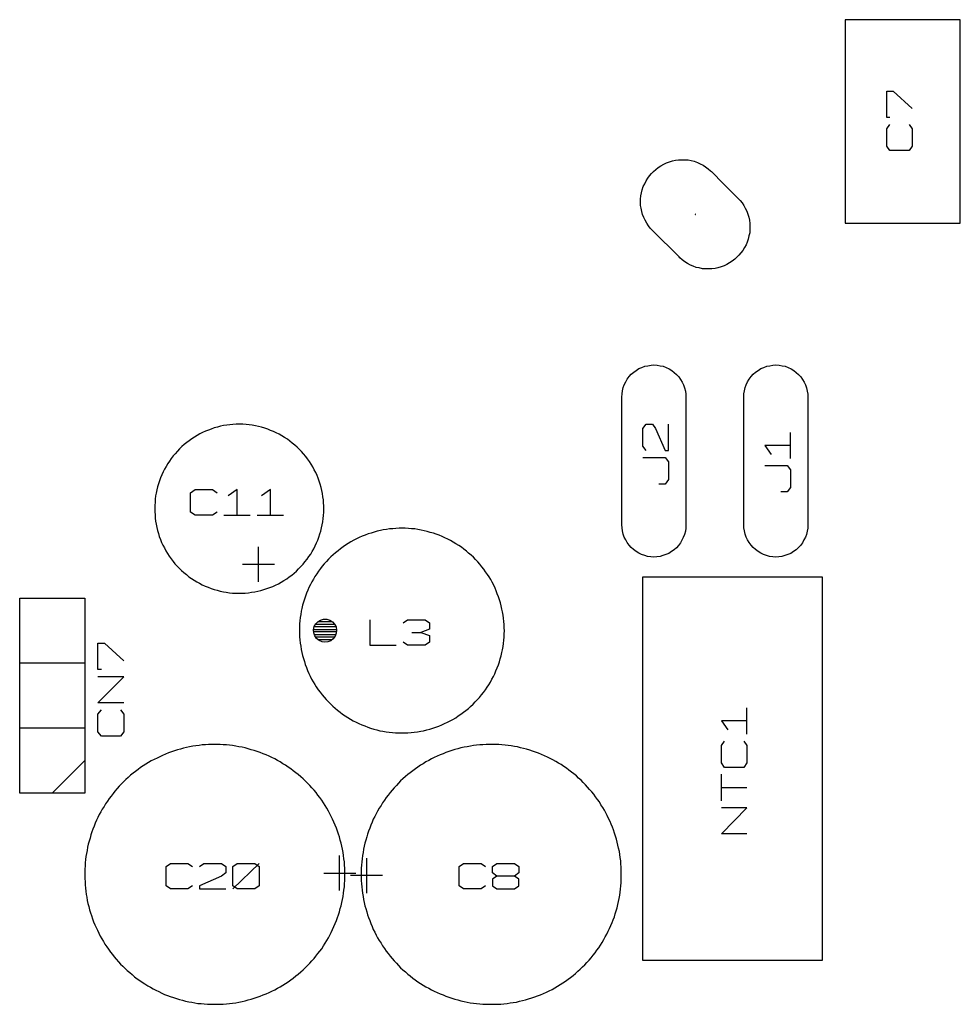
# Model space of a CAD drawing. Extents: x -93 to 502, y -337 to 504.
# Tile 13 of 15: x 273 to 377, y 84 to 192. Entities that reach past the tile are written whole.
import ezdxf

# ---------------------------------------------------------------- set-up
doc = ezdxf.new("R2010")
doc.units = 0
doc.layers.add('1', color=1, linetype='CONTINUOUS')

msp = doc.modelspace()

# ---------------------------------------------------------------- linework, layer by layer
at = {"layer": '1'}
for p, q in [((377, 192.4), (364.28, 192.4)), ((364.28, 192.4), (364.28, 169.9)), ((377, 169.9), (377, 192.4)), ((368.88, 181.6), (368.88, 184.5)), ((368.88, 184.5), (369.58, 184.5)), ((369.58, 184.5), (371.7, 182.58)), ((369.23, 181.6), (368.88, 181.6)), ((368.88, 180.35), (369.23, 180.83)), ((371.35, 180.83), (371.7, 180.35)), ((368.88, 178.4), (368.88, 180.35)), ((371.7, 180.35), (371.7, 178.4)), ((369.23, 177.93), (368.88, 178.4)), ((371.35, 177.93), (369.23, 177.93)), ((371.7, 178.4), (371.35, 177.93)), ((343.93, 176.25), (344.23, 176.42)), ((344.23, 176.42), (344.53, 176.57)), ((344.53, 176.57), (344.88, 176.7)), ((344.88, 176.7), (345.2, 176.8)), ((345.2, 176.8), (345.55, 176.87)), ((345.55, 176.87), (345.88, 176.92)), ((345.88, 176.92), (346.23, 176.92)), ((346.23, 176.92), (346.58, 176.92)), ((346.58, 176.92), (346.93, 176.9)), ((346.93, 176.9), (347.28, 176.82)), ((347.28, 176.82), (347.6, 176.75)), ((347.6, 176.75), (347.95, 176.62)), ((347.95, 176.62), (348.25, 176.48)), ((348.25, 176.48), (348.58, 176.33)), ((342.68, 175.15), (342.9, 175.4)), ((342.9, 175.4), (343, 175.5)), ((343, 175.5), (343.1, 175.6)), ((343.1, 175.6), (343.35, 175.85)), ((343.35, 175.85), (343.63, 176.05)), ((343.63, 176.05), (343.93, 176.25)), ((348.58, 176.33), (348.85, 176.15)), ((348.85, 176.15), (349.15, 175.93)), ((349.15, 175.93), (349.4, 175.7)), ((349.4, 175.7), (349.5, 175.6)), ((349.5, 175.6), (350.83, 174.27)), ((341.98, 173.95), (342.13, 174.25)), ((342.13, 174.25), (342.28, 174.57)), ((342.28, 174.57), (342.48, 174.87)), ((342.48, 174.87), (342.68, 175.15)), ((350.83, 174.27), (352.43, 172.67)), ((341.7, 172.92), (341.78, 173.27)), ((341.78, 173.27), (341.85, 173.6)), ((341.85, 173.6), (341.98, 173.95)), ((341.68, 172.57), (341.7, 172.92)), ((341.68, 172.22), (341.68, 172.57)), ((341.68, 171.87), (341.68, 172.22)), ((352.43, 172.67), (352.68, 172.42)), ((352.68, 172.42), (352.9, 172.15)), ((352.9, 172.15), (353.08, 171.85)), ((341.73, 171.55), (341.68, 171.87)), ((341.8, 171.2), (341.73, 171.55)), ((341.9, 170.87), (341.8, 171.2)), ((347.73, 170.9), (347.7, 170.9)), ((347.7, 170.9), (347.7, 170.88)), ((347.73, 170.88), (347.73, 170.9)), ((353.08, 171.85), (353.25, 171.55)), ((353.25, 171.55), (353.4, 171.22)), ((353.4, 171.22), (353.53, 170.9)), ((353.53, 170.9), (353.63, 170.57)), ((342.03, 170.55), (341.9, 170.87)), ((342.18, 170.22), (342.03, 170.55)), ((342.35, 169.92), (342.18, 170.22)), ((342.55, 169.62), (342.35, 169.92)), ((347.7, 170.88), (347.73, 170.88)), ((353.63, 170.57), (353.7, 170.22)), ((353.7, 170.22), (353.75, 169.87)), ((353.75, 169.87), (353.75, 169.55)), ((364.28, 169.9), (377, 169.9)), ((342.75, 169.35), (342.55, 169.62)), ((343, 169.1), (342.75, 169.35)), ((345.93, 166.17), (343, 169.1)), ((353.73, 168.85), (353.65, 168.5)), ((353.75, 169.2), (353.73, 168.85)), ((353.75, 169.55), (353.75, 169.2)), ((353.45, 167.82), (353.33, 167.52)), ((353.58, 168.15), (353.45, 167.82)), ((353.65, 168.5), (353.58, 168.15)), ((352.75, 166.62), (352.53, 166.37)), ((352.98, 166.9), (352.75, 166.62)), ((353.15, 167.2), (352.98, 166.9)), ((353.33, 167.52), (353.15, 167.2)), ((346.03, 166.07), (345.93, 166.17)), ((346.28, 165.85), (346.03, 166.07)), ((346.58, 165.62), (346.28, 165.85)), ((346.85, 165.45), (346.58, 165.62)), ((351.5, 165.52), (351.2, 165.35)), ((351.8, 165.7), (351.5, 165.52)), ((352.08, 165.92), (351.8, 165.7)), ((352.33, 166.17), (352.08, 165.92)), ((352.43, 166.27), (352.33, 166.17)), ((352.53, 166.37), (352.43, 166.27)), ((347.18, 165.27), (346.85, 165.45)), ((347.5, 165.15), (347.18, 165.27)), ((347.83, 165.02), (347.5, 165.15)), ((348.15, 164.95), (347.83, 165.02)), ((348.5, 164.87), (348.15, 164.95)), ((348.85, 164.85), (348.5, 164.87)), ((349.2, 164.85), (348.85, 164.85)), ((349.55, 164.85), (349.2, 164.85)), ((349.9, 164.9), (349.55, 164.85)), ((350.23, 164.97), (349.9, 164.9)), ((350.58, 165.07), (350.23, 164.97)), ((350.9, 165.2), (350.58, 165.07)), ((351.2, 165.35), (350.9, 165.2)), ((340.93, 153.43), (341.2, 153.63)), ((341.2, 153.63), (341.5, 153.83)), ((341.5, 153.83), (341.8, 153.95)), ((341.8, 153.95), (342.15, 154.08)), ((342.15, 154.08), (342.48, 154.15)), ((342.48, 154.15), (342.83, 154.2)), ((342.83, 154.2), (343.15, 154.23)), ((343.15, 154.23), (343.5, 154.2)), ((343.5, 154.2), (343.85, 154.15)), ((343.85, 154.15), (344.18, 154.08)), ((344.18, 154.08), (344.5, 153.95)), ((344.5, 153.95), (344.83, 153.8)), ((344.83, 153.8), (345.13, 153.63)), ((345.13, 153.63), (345.4, 153.4)), ((354.38, 153.43), (354.68, 153.63)), ((354.68, 153.63), (354.98, 153.83)), ((354.98, 153.83), (355.28, 153.95)), ((355.28, 153.95), (355.63, 154.08)), ((355.63, 154.08), (355.95, 154.15)), ((355.95, 154.15), (356.3, 154.2)), ((356.3, 154.2), (356.63, 154.23)), ((356.63, 154.23), (356.98, 154.2)), ((356.98, 154.2), (357.33, 154.15)), ((357.33, 154.15), (357.65, 154.08)), ((357.65, 154.08), (357.98, 153.95)), ((357.98, 153.95), (358.3, 153.8)), ((358.3, 153.8), (358.6, 153.63)), ((358.6, 153.63), (358.88, 153.4)), ((340.03, 152.35), (340.2, 152.65)), ((340.2, 152.65), (340.43, 152.95)), ((340.43, 152.95), (340.65, 153.2)), ((340.65, 153.2), (340.93, 153.43)), ((345.4, 153.4), (345.65, 153.18)), ((345.65, 153.18), (345.9, 152.93)), ((345.9, 152.93), (346.1, 152.63)), ((346.1, 152.63), (346.28, 152.33)), ((353.5, 152.35), (353.68, 152.65)), ((353.68, 152.65), (353.9, 152.95)), ((353.9, 152.95), (354.13, 153.2)), ((354.13, 153.2), (354.38, 153.43)), ((358.88, 153.4), (359.13, 153.18)), ((359.13, 153.18), (359.38, 152.93)), ((359.38, 152.93), (359.58, 152.63)), ((359.58, 152.63), (359.75, 152.33)), ((339.63, 151.03), (339.68, 151.38)), ((339.68, 151.38), (339.75, 151.73)), ((339.75, 151.73), (339.88, 152.05)), ((339.88, 152.05), (340.03, 152.35)), ((346.28, 152.33), (346.43, 152.03)), ((346.43, 152.03), (346.53, 151.7)), ((346.53, 151.7), (346.63, 151.35)), ((346.63, 151.35), (346.68, 151)), ((353.1, 151.03), (353.15, 151.38)), ((353.15, 151.38), (353.23, 151.73)), ((353.23, 151.73), (353.35, 152.05)), ((353.35, 152.05), (353.5, 152.35)), ((359.75, 152.33), (359.9, 152.03)), ((359.9, 152.03), (360, 151.7)), ((360, 151.7), (360.1, 151.35)), ((360.1, 151.35), (360.15, 151)), ((339.6, 150.68), (339.63, 151.03)), ((339.6, 136.55), (339.6, 150.68)), ((346.68, 151), (346.68, 150.68)), ((346.68, 150.68), (346.68, 143.32)), ((353.08, 150.68), (353.1, 151.03)), ((353.08, 136.55), (353.08, 150.68)), ((360.15, 151), (360.15, 150.68)), ((360.15, 150.68), (360.15, 143.33)), ((293.93, 147.02), (293.6, 146.9)), ((294.25, 147.15), (293.93, 147.02)), ((294.58, 147.27), (294.25, 147.15)), ((294.93, 147.35), (294.58, 147.27)), ((295.25, 147.45), (294.93, 147.35)), ((295.6, 147.52), (295.25, 147.45)), ((295.95, 147.57), (295.6, 147.52)), ((296.3, 147.62), (295.95, 147.57)), ((296.63, 147.65), (296.3, 147.62)), ((296.98, 147.67), (296.63, 147.65)), ((297.33, 147.67), (296.98, 147.67)), ((297.4, 147.67), (297.33, 147.67)), ((297.75, 147.67), (297.4, 147.67)), ((298.1, 147.65), (297.75, 147.67)), ((298.45, 147.62), (298.1, 147.65)), ((298.78, 147.57), (298.45, 147.62)), ((299.13, 147.5), (298.78, 147.57)), ((299.48, 147.42), (299.13, 147.5)), ((299.8, 147.35), (299.48, 147.42)), ((300.15, 147.25), (299.8, 147.35)), ((300.48, 147.12), (300.15, 147.25)), ((300.8, 147), (300.48, 147.12)), ((301.13, 146.87), (300.8, 147)), ((341.93, 147.2), (342.28, 147.68)), ((341.93, 145.25), (341.93, 147.2)), ((342.28, 147.68), (342.98, 147.68)), ((342.98, 147.68), (343.33, 147.2)), ((343.33, 147.2), (344.4, 144.77)), ((344.75, 144.77), (344.75, 147.67)), ((292.08, 146.05), (291.8, 145.85)), ((292.38, 146.25), (292.08, 146.05)), ((292.68, 146.42), (292.38, 146.25)), ((292.98, 146.6), (292.68, 146.42)), ((293.28, 146.75), (292.98, 146.6)), ((293.6, 146.9), (293.28, 146.75)), ((301.43, 146.72), (301.13, 146.87)), ((301.75, 146.57), (301.43, 146.72)), ((302.05, 146.4), (301.75, 146.57)), ((302.35, 146.22), (302.05, 146.4)), ((302.65, 146.02), (302.35, 146.22)), ((302.93, 145.82), (302.65, 146.02)), ((358.23, 143.88), (358.23, 146.77)), ((290.73, 144.95), (290.5, 144.7)), ((290.98, 145.2), (290.73, 144.95)), ((291.25, 145.42), (290.98, 145.2)), ((291.53, 145.65), (291.25, 145.42)), ((291.8, 145.85), (291.53, 145.65)), ((303.2, 145.6), (302.93, 145.82)), ((303.48, 145.37), (303.2, 145.6)), ((303.73, 145.15), (303.48, 145.37)), ((303.98, 144.9), (303.73, 145.15)), ((304.23, 144.65), (303.98, 144.9)), ((342.28, 144.77), (341.93, 145.25)), ((358.23, 145.32), (355.4, 145.32)), ((355.4, 145.32), (356.1, 144.35)), ((289.83, 143.9), (289.63, 143.6)), ((290.03, 144.17), (289.83, 143.9)), ((290.25, 144.42), (290.03, 144.17)), ((290.5, 144.7), (290.25, 144.42)), ((304.45, 144.4), (304.23, 144.65)), ((304.68, 144.12), (304.45, 144.4)), ((304.88, 143.85), (304.68, 144.12)), ((305.08, 143.55), (304.88, 143.85)), ((341.93, 144), (344.4, 144)), ((344.4, 144.77), (344.75, 144.77)), ((344.4, 144), (344.75, 143.52)), ((289.08, 142.7), (288.93, 142.4)), ((289.25, 143.02), (289.08, 142.7)), ((289.43, 143.32), (289.25, 143.02)), ((289.63, 143.6), (289.43, 143.32)), ((305.28, 143.27), (305.08, 143.55)), ((305.45, 142.97), (305.28, 143.27)), ((305.63, 142.65), (305.45, 142.97)), ((305.78, 142.35), (305.63, 142.65)), ((344.75, 143.52), (344.75, 141.57)), ((346.68, 143.32), (346.68, 136.55)), ((355.4, 143.1), (357.88, 143.1)), ((357.88, 143.1), (358.23, 142.62)), ((358.23, 142.62), (358.23, 140.68)), ((360.15, 143.33), (360.15, 136.55)), ((288.65, 141.75), (288.53, 141.42)), ((288.78, 142.07), (288.65, 141.75)), ((288.93, 142.4), (288.78, 142.07)), ((305.93, 142.02), (305.78, 142.35)), ((306.05, 141.7), (305.93, 142.02)), ((306.18, 141.37), (306.05, 141.7)), ((344.75, 141.57), (344.4, 141.07)), ((288.23, 140.42), (288.15, 140.07)), ((288.3, 140.77), (288.23, 140.42)), ((288.4, 141.1), (288.3, 140.77)), ((288.53, 141.42), (288.4, 141.1)), ((291.95, 140.1), (292.45, 140.45)), ((292.45, 140.45), (294.38, 140.45)), ((294.38, 140.45), (294.88, 140.1)), ((297.1, 140.45), (296.13, 139.75)), ((297.1, 137.62), (297.1, 140.45)), ((300.78, 140.45), (299.8, 139.75)), ((300.78, 137.62), (300.78, 140.45)), ((306.28, 141.05), (306.18, 141.37)), ((306.38, 140.7), (306.28, 141.05)), ((306.45, 140.37), (306.38, 140.7)), ((344.4, 141.07), (343.7, 141.07)), ((358.23, 140.68), (357.88, 140.2)), ((288.05, 139.4), (288.03, 139.05)), ((288.1, 139.75), (288.05, 139.4)), ((288.15, 140.07), (288.1, 139.75)), ((291.95, 137.97), (291.95, 140.1)), ((306.53, 140.02), (306.45, 140.37)), ((306.58, 139.67), (306.53, 140.02)), ((306.63, 139.32), (306.58, 139.67)), ((357.88, 140.2), (357.18, 140.2)), ((288.03, 139.05), (288, 138.7)), ((288, 138.7), (288, 138.35)), ((288, 138.35), (288, 138)), ((306.65, 139), (306.63, 139.32)), ((306.68, 138.65), (306.65, 139)), ((306.68, 138.3), (306.68, 138.65)), ((306.68, 137.95), (306.68, 138.3)), ((288, 138), (288.03, 137.65)), ((288.03, 137.65), (288.05, 137.3)), ((288.05, 137.3), (288.1, 136.95)), ((292.45, 137.62), (291.95, 137.97)), ((294.38, 137.62), (292.45, 137.62)), ((294.88, 137.97), (294.38, 137.62)), ((295.63, 137.62), (298.55, 137.62)), ((299.33, 137.62), (302.23, 137.62)), ((306.58, 136.9), (306.6, 137.25)), ((306.6, 137.25), (306.65, 137.6)), ((306.65, 137.6), (306.68, 137.95)), ((288.1, 136.95), (288.15, 136.62)), ((288.15, 136.62), (288.23, 136.27)), ((288.23, 136.27), (288.3, 135.92)), ((306.35, 135.87), (306.43, 136.22)), ((306.43, 136.22), (306.5, 136.55)), ((306.5, 136.55), (306.58, 136.9)), ((313.95, 136.1), (313.6, 136.05)), ((314.3, 136.12), (313.95, 136.1)), ((314.65, 136.15), (314.3, 136.12)), ((315, 136.17), (314.65, 136.15)), ((315.33, 136.17), (315, 136.17)), ((315.68, 136.17), (315.33, 136.17)), ((316.03, 136.15), (315.68, 136.17)), ((316.38, 136.12), (316.03, 136.15)), ((316.73, 136.1), (316.38, 136.12)), ((317.08, 136.05), (316.73, 136.1)), ((339.63, 136.23), (339.6, 136.55)), ((339.68, 135.88), (339.63, 136.23)), ((346.68, 136.2), (346.63, 135.85)), ((346.68, 136.55), (346.68, 136.2)), ((353.1, 136.23), (353.08, 136.55)), ((353.15, 135.88), (353.1, 136.23)), ((360.15, 136.2), (360.1, 135.85)), ((360.15, 136.55), (360.15, 136.2)), ((288.3, 135.92), (288.4, 135.6)), ((288.4, 135.6), (288.5, 135.27)), ((288.5, 135.27), (288.63, 134.95)), ((306.03, 134.87), (306.13, 135.2)), ((306.13, 135.2), (306.25, 135.55)), ((306.25, 135.55), (306.35, 135.87)), ((310.3, 135), (309.98, 134.85)), ((310.6, 135.15), (310.3, 135)), ((310.93, 135.3), (310.6, 135.15)), ((311.25, 135.42), (310.93, 135.3)), ((311.58, 135.55), (311.25, 135.42)), ((311.9, 135.65), (311.58, 135.55)), ((312.25, 135.75), (311.9, 135.65)), ((312.58, 135.85), (312.25, 135.75)), ((312.93, 135.92), (312.58, 135.85)), ((313.25, 136), (312.93, 135.92)), ((313.6, 136.05), (313.25, 136)), ((317.43, 135.97), (317.08, 136.05)), ((317.75, 135.9), (317.43, 135.97)), ((318.1, 135.82), (317.75, 135.9)), ((318.43, 135.72), (318.1, 135.82)), ((318.78, 135.62), (318.43, 135.72)), ((319.1, 135.52), (318.78, 135.62)), ((319.43, 135.4), (319.1, 135.52)), ((319.75, 135.27), (319.43, 135.4)), ((320.05, 135.12), (319.75, 135.27)), ((320.38, 134.97), (320.05, 135.12)), ((339.75, 135.52), (339.68, 135.88)), ((339.88, 135.2), (339.75, 135.52)), ((340.03, 134.9), (339.88, 135.2)), ((346.4, 135.17), (346.25, 134.87)), ((346.53, 135.5), (346.4, 135.17)), ((346.63, 135.85), (346.53, 135.5)), ((353.23, 135.53), (353.15, 135.88)), ((353.35, 135.2), (353.23, 135.53)), ((353.5, 134.9), (353.35, 135.2)), ((359.88, 135.18), (359.73, 134.88)), ((360, 135.5), (359.88, 135.18)), ((360.1, 135.85), (360, 135.5)), ((288.63, 134.95), (288.75, 134.62)), ((288.75, 134.62), (288.9, 134.3)), ((288.9, 134.3), (289.08, 134)), ((289.08, 134), (289.23, 133.67)), ((299.45, 130.25), (299.45, 134.12)), ((305.4, 133.62), (305.58, 133.92)), ((305.58, 133.92), (305.73, 134.25)), ((305.73, 134.25), (305.88, 134.55)), ((305.88, 134.55), (306.03, 134.87)), ((308.53, 133.92), (308.25, 133.7)), ((308.8, 134.12), (308.53, 133.92)), ((309.08, 134.32), (308.8, 134.12)), ((309.38, 134.5), (309.08, 134.32)), ((309.68, 134.67), (309.38, 134.5)), ((309.98, 134.85), (309.68, 134.67)), ((320.68, 134.82), (320.38, 134.97)), ((320.98, 134.65), (320.68, 134.82)), ((321.28, 134.47), (320.98, 134.65)), ((321.58, 134.27), (321.28, 134.47)), ((321.88, 134.07), (321.58, 134.27)), ((322.15, 133.87), (321.88, 134.07)), ((340.2, 134.6), (340.03, 134.9)), ((340.4, 134.3), (340.2, 134.6)), ((340.63, 134.05), (340.4, 134.3)), ((340.9, 133.82), (340.63, 134.05)), ((345.63, 134.02), (345.38, 133.8)), ((345.88, 134.27), (345.63, 134.02)), ((346.08, 134.57), (345.88, 134.27)), ((346.25, 134.87), (346.08, 134.57)), ((353.68, 134.6), (353.5, 134.9)), ((353.88, 134.3), (353.68, 134.6)), ((354.1, 134.05), (353.88, 134.3)), ((354.38, 133.82), (354.1, 134.05)), ((359.1, 134.02), (358.85, 133.8)), ((359.35, 134.27), (359.1, 134.02)), ((359.55, 134.57), (359.35, 134.27)), ((359.73, 134.88), (359.55, 134.57)), ((289.23, 133.67), (289.4, 133.37)), ((289.4, 133.37), (289.6, 133.1)), ((289.6, 133.1), (289.8, 132.8)), ((289.8, 132.8), (290.03, 132.52)), ((304.83, 132.75), (305.03, 133.05)), ((305.03, 133.05), (305.23, 133.32)), ((305.23, 133.32), (305.4, 133.62)), ((307.45, 133.02), (307.2, 132.77)), ((307.7, 133.25), (307.45, 133.02)), ((307.98, 133.47), (307.7, 133.25)), ((308.25, 133.7), (307.98, 133.47)), ((322.43, 133.65), (322.15, 133.87)), ((322.68, 133.42), (322.43, 133.65)), ((322.95, 133.2), (322.68, 133.42)), ((323.2, 132.97), (322.95, 133.2)), ((323.45, 132.72), (323.2, 132.97)), ((341.18, 133.6), (340.9, 133.82)), ((341.48, 133.42), (341.18, 133.6)), ((341.78, 133.27), (341.48, 133.42)), ((342.13, 133.15), (341.78, 133.27)), ((342.45, 133.07), (342.13, 133.15)), ((342.8, 133.02), (342.45, 133.07)), ((343.15, 133), (342.8, 133.02)), ((343.48, 133.02), (343.15, 133)), ((343.83, 133.07), (343.48, 133.02)), ((344.15, 133.15), (343.83, 133.07)), ((344.48, 133.27), (344.15, 133.15)), ((344.8, 133.4), (344.48, 133.27)), ((345.1, 133.6), (344.8, 133.4)), ((345.38, 133.8), (345.1, 133.6)), ((354.65, 133.6), (354.38, 133.82)), ((354.95, 133.42), (354.65, 133.6)), ((355.25, 133.27), (354.95, 133.42)), ((355.6, 133.15), (355.25, 133.27)), ((355.93, 133.07), (355.6, 133.15)), ((356.28, 133.02), (355.93, 133.07)), ((356.63, 133), (356.28, 133.02)), ((356.95, 133.02), (356.63, 133)), ((357.28, 133.07), (356.95, 133.02)), ((357.63, 133.15), (357.28, 133.07)), ((357.95, 133.27), (357.63, 133.15)), ((358.28, 133.4), (357.95, 133.27)), ((358.58, 133.6), (358.28, 133.4)), ((358.85, 133.8), (358.58, 133.6)), ((290.03, 132.52), (290.23, 132.25)), ((290.23, 132.25), (290.48, 132)), ((290.48, 132), (290.7, 131.75)), ((290.7, 131.75), (290.95, 131.5)), ((297.68, 132.2), (301.23, 132.2)), ((303.9, 131.7), (304.15, 131.95)), ((304.15, 131.95), (304.4, 132.22)), ((304.4, 132.22), (304.6, 132.47)), ((304.6, 132.47), (304.83, 132.75)), ((306.3, 131.72), (306.1, 131.45)), ((306.5, 132), (306.3, 131.72)), ((306.73, 132.25), (306.5, 132)), ((306.98, 132.52), (306.73, 132.25)), ((307.2, 132.77), (306.98, 132.52)), ((323.68, 132.47), (323.45, 132.72)), ((323.93, 132.2), (323.68, 132.47)), ((324.13, 131.92), (323.93, 132.2)), ((324.35, 131.65), (324.13, 131.92)), ((290.95, 131.5), (291.23, 131.27)), ((291.23, 131.27), (291.5, 131.05)), ((291.5, 131.05), (291.78, 130.82)), ((291.78, 130.82), (292.05, 130.62)), ((292.05, 130.62), (292.35, 130.45)), ((302.58, 130.6), (302.85, 130.8)), ((302.85, 130.8), (303.13, 131)), ((303.13, 131), (303.4, 131.22)), ((303.4, 131.22), (303.65, 131.45)), ((303.65, 131.45), (303.9, 131.7)), ((305.7, 130.85), (305.53, 130.55)), ((305.9, 131.15), (305.7, 130.85)), ((306.1, 131.45), (305.9, 131.15)), ((324.55, 131.37), (324.35, 131.65)), ((324.75, 131.07), (324.55, 131.37)), ((324.93, 130.8), (324.75, 131.07)), ((325.13, 130.5), (324.93, 130.8)), ((341.93, 88.38), (341.93, 130.8)), ((341.93, 130.8), (361.73, 130.8)), ((361.73, 130.8), (361.73, 88.38)), ((292.35, 130.45), (292.65, 130.25)), ((292.65, 130.25), (292.95, 130.1)), ((292.95, 130.1), (293.25, 129.92)), ((293.25, 129.92), (293.58, 129.77)), ((293.58, 129.77), (293.9, 129.65)), ((293.9, 129.65), (294.23, 129.52)), ((300.38, 129.5), (300.73, 129.62)), ((300.73, 129.62), (301.03, 129.75)), ((301.03, 129.75), (301.35, 129.9)), ((301.35, 129.9), (301.68, 130.05)), ((301.68, 130.05), (301.98, 130.22)), ((301.98, 130.22), (302.28, 130.4)), ((302.28, 130.4), (302.58, 130.6)), ((305.03, 129.62), (304.9, 129.32)), ((305.2, 129.95), (305.03, 129.62)), ((305.35, 130.25), (305.2, 129.95)), ((305.53, 130.55), (305.35, 130.25)), ((325.28, 130.2), (325.13, 130.5)), ((325.45, 129.87), (325.28, 130.2)), ((325.6, 129.57), (325.45, 129.87)), ((325.73, 129.25), (325.6, 129.57)), ((273.08, 128.45), (280.28, 128.45)), ((273.08, 106.9), (273.08, 128.45)), ((280.28, 128.45), (280.28, 106.9)), ((294.23, 129.52), (294.55, 129.42)), ((294.55, 129.42), (294.9, 129.32)), ((294.9, 129.32), (295.23, 129.22)), ((295.23, 129.22), (295.58, 129.15)), ((295.58, 129.15), (295.9, 129.1)), ((295.9, 129.1), (296.25, 129.05)), ((296.25, 129.05), (296.6, 129.02)), ((296.6, 129.02), (296.95, 129)), ((296.95, 129), (297.3, 129)), ((297.3, 129), (297.65, 129)), ((297.65, 129), (298, 129.02)), ((298, 129.02), (298.35, 129.05)), ((298.35, 129.05), (298.7, 129.1)), ((298.7, 129.1), (299.05, 129.15)), ((299.05, 129.15), (299.38, 129.22)), ((299.38, 129.22), (299.73, 129.3)), ((299.73, 129.3), (300.05, 129.4)), ((300.05, 129.4), (300.38, 129.5)), ((304.65, 128.67), (304.53, 128.35)), ((304.78, 129), (304.65, 128.67)), ((304.9, 129.32), (304.78, 129)), ((325.85, 128.92), (325.73, 129.25)), ((325.98, 128.6), (325.85, 128.92)), ((326.1, 128.27), (325.98, 128.6)), ((304.33, 127.67), (304.25, 127.32)), ((304.43, 128), (304.33, 127.67)), ((304.53, 128.35), (304.43, 128)), ((326.2, 127.92), (326.1, 128.27)), ((326.28, 127.6), (326.2, 127.92)), ((326.35, 127.25), (326.28, 127.6)), ((304.08, 126.3), (304.03, 125.95)), ((304.13, 126.65), (304.08, 126.3)), ((304.18, 127), (304.13, 126.65)), ((304.25, 127.32), (304.18, 127)), ((326.43, 126.92), (326.35, 127.25)), ((326.48, 126.57), (326.43, 126.92)), ((326.53, 126.22), (326.48, 126.57)), ((304, 125.25), (303.98, 124.92)), ((304.03, 125.95), (304, 125.6)), ((304, 125.6), (304, 125.25)), ((305.55, 124.95), (305.63, 125.3)), ((308, 125.27), (305.6, 125.27)), ((305.63, 125.3), (305.78, 125.6)), ((305.75, 125.57), (307.88, 125.57)), ((305.78, 125.6), (306.03, 125.85)), ((307.6, 125.85), (306, 125.85)), ((306.03, 125.85), (306.33, 126.02)), ((306.33, 126.02), (306.65, 126.12)), ((306.65, 126.12), (307, 126.12)), ((307, 126.12), (307.33, 126.02)), ((307.33, 126.02), (307.63, 125.85)), ((307.63, 125.85), (307.85, 125.57)), ((307.85, 125.57), (308.03, 125.27)), ((308.03, 125.27), (308.08, 124.92)), ((311.75, 126.07), (311.75, 123.25)), ((315.45, 125.72), (315.93, 126.07)), ((315.93, 126.07), (317.88, 126.07)), ((317.88, 126.07), (318.35, 125.72)), ((318.35, 125.72), (318.35, 125.02)), ((326.58, 125.87), (326.53, 126.22)), ((326.6, 125.52), (326.58, 125.87)), ((326.6, 125.17), (326.6, 125.52)), ((303.98, 124.92), (303.98, 124.85)), ((303.98, 124.85), (303.98, 124.53)), ((303.98, 124.53), (304, 124.18)), ((304, 124.18), (304.03, 123.83)), ((305.55, 125), (308.08, 125)), ((305.58, 124.6), (305.55, 124.95)), ((308.08, 124.72), (305.55, 124.72)), ((305.68, 124.27), (305.58, 124.6)), ((305.6, 124.42), (308, 124.42)), ((305.88, 124), (305.68, 124.27)), ((307.88, 124.15), (305.75, 124.15)), ((307.93, 124.25), (307.73, 123.97)), ((308.05, 124.57), (307.93, 124.25)), ((308.08, 124.92), (308.05, 124.57)), ((316.4, 124.67), (317.38, 124.67)), ((318.35, 125.02), (317.38, 124.67)), ((317.38, 124.67), (318.35, 124.32)), ((318.35, 124.32), (318.35, 123.6)), ((326.58, 123.8), (326.6, 124.15)), ((326.63, 124.82), (326.6, 125.17)), ((326.6, 124.5), (326.63, 124.82)), ((326.6, 124.15), (326.6, 124.5)), ((281.73, 120.55), (281.73, 123.47)), ((281.73, 123.47), (282.45, 123.47)), ((282.45, 123.47), (284.58, 121.52)), ((304.03, 123.83), (304.08, 123.48)), ((304.08, 123.48), (304.13, 123.13)), ((304.13, 123.13), (304.18, 122.78)), ((306.15, 123.77), (305.88, 124)), ((306, 123.87), (307.6, 123.87)), ((306.48, 123.62), (306.15, 123.77)), ((306.8, 123.6), (306.48, 123.62)), ((307.13, 123.62), (306.8, 123.6)), ((307.45, 123.75), (307.13, 123.62)), ((307.73, 123.97), (307.45, 123.75)), ((311.75, 123.25), (314.68, 123.25)), ((315.93, 123.25), (315.45, 123.6)), ((317.88, 123.25), (315.93, 123.25)), ((318.35, 123.6), (317.88, 123.25)), ((326.43, 122.75), (326.48, 123.1)), ((326.48, 123.1), (326.53, 123.45)), ((326.53, 123.45), (326.58, 123.8)), ((304.18, 122.78), (304.25, 122.45)), ((304.25, 122.45), (304.33, 122.1)), ((304.33, 122.1), (304.43, 121.78)), ((326.18, 121.75), (326.28, 122.08)), ((326.28, 122.08), (326.35, 122.43)), ((326.35, 122.43), (326.43, 122.75)), ((280.28, 121.27), (273.08, 121.27)), ((304.43, 121.78), (304.53, 121.43)), ((304.53, 121.43), (304.63, 121.1)), ((304.63, 121.1), (304.75, 120.78)), ((325.85, 120.75), (325.98, 121.08)), ((325.98, 121.08), (326.08, 121.4)), ((326.08, 121.4), (326.18, 121.75)), ((282.1, 120.55), (281.73, 120.55)), ((281.73, 116.87), (284.58, 119.77)), ((284.58, 119.77), (281.73, 119.77)), ((304.75, 120.78), (304.88, 120.45)), ((304.88, 120.45), (305.03, 120.13)), ((305.03, 120.13), (305.18, 119.83)), ((305.18, 119.83), (305.33, 119.5)), ((325.25, 119.5), (325.43, 119.8)), ((325.43, 119.8), (325.58, 120.1)), ((325.58, 120.1), (325.7, 120.43)), ((325.7, 120.43), (325.85, 120.75)), ((305.33, 119.5), (305.5, 119.2)), ((305.5, 119.2), (305.68, 118.9)), ((305.68, 118.9), (305.85, 118.63)), ((324.73, 118.6), (324.9, 118.88)), ((324.9, 118.88), (325.1, 119.18)), ((325.1, 119.18), (325.25, 119.5)), ((305.85, 118.63), (306.05, 118.33)), ((306.05, 118.33), (306.28, 118.05)), ((306.28, 118.05), (306.48, 117.78)), ((306.48, 117.78), (306.7, 117.5)), ((323.88, 117.48), (324.1, 117.75)), ((324.1, 117.75), (324.33, 118.03)), ((324.33, 118.03), (324.53, 118.3)), ((324.53, 118.3), (324.73, 118.6)), ((284.58, 116.87), (281.73, 116.87)), ((306.7, 117.5), (306.93, 117.25)), ((306.93, 117.25), (307.18, 117)), ((307.18, 117), (307.43, 116.75)), ((307.43, 116.75), (307.68, 116.5)), ((307.68, 116.5), (307.93, 116.28)), ((322.65, 116.25), (322.9, 116.48)), ((322.9, 116.48), (323.18, 116.73)), ((323.18, 116.73), (323.4, 116.98)), ((323.4, 116.98), (323.65, 117.23)), ((323.65, 117.23), (323.88, 117.48)), ((281.73, 115.62), (282.1, 116.1)), ((281.73, 113.67), (281.73, 115.62)), ((284.2, 116.1), (284.58, 115.62)), ((284.58, 115.62), (284.58, 113.67)), ((307.93, 116.28), (308.2, 116.05)), ((308.2, 116.05), (308.48, 115.83)), ((308.48, 115.83), (308.75, 115.63)), ((308.75, 115.63), (309.05, 115.43)), ((309.05, 115.43), (309.33, 115.25)), ((321.25, 115.23), (321.53, 115.43)), ((321.53, 115.43), (321.83, 115.63)), ((321.83, 115.63), (322.1, 115.83)), ((322.1, 115.83), (322.38, 116.03)), ((322.38, 116.03), (322.65, 116.25)), ((353.43, 113.4), (353.43, 116.33)), ((309.33, 115.25), (309.63, 115.08)), ((309.63, 115.08), (309.93, 114.9)), ((309.93, 114.9), (310.25, 114.73)), ((310.25, 114.73), (310.55, 114.58)), ((310.55, 114.58), (310.88, 114.45)), ((310.88, 114.45), (311.2, 114.33)), ((311.2, 114.33), (311.53, 114.2)), ((319.05, 114.18), (319.38, 114.3)), ((319.38, 114.3), (319.7, 114.43)), ((319.7, 114.43), (320.03, 114.58)), ((320.03, 114.58), (320.33, 114.73)), ((320.33, 114.73), (320.65, 114.88)), ((320.65, 114.88), (320.95, 115.05)), ((320.95, 115.05), (321.25, 115.23)), ((353.43, 114.88), (350.6, 114.88)), ((350.6, 114.88), (351.3, 113.9)), ((280.28, 114.07), (273.08, 114.07)), ((282.1, 113.2), (281.73, 113.67)), ((284.58, 113.67), (284.2, 113.2)), ((311.53, 114.2), (311.85, 114.08)), ((311.85, 114.08), (312.2, 113.98)), ((312.2, 113.98), (312.53, 113.9)), ((312.53, 113.9), (312.88, 113.8)), ((312.88, 113.8), (313.2, 113.75)), ((313.2, 113.75), (313.55, 113.68)), ((313.55, 113.68), (313.9, 113.63)), ((313.9, 113.63), (314.25, 113.6)), ((314.25, 113.6), (314.6, 113.58)), ((314.6, 113.58), (314.93, 113.55)), ((314.93, 113.55), (315.28, 113.55)), ((315.28, 113.55), (315.63, 113.55)), ((315.63, 113.55), (315.98, 113.58)), ((315.98, 113.58), (316.33, 113.6)), ((316.33, 113.6), (316.68, 113.63)), ((316.68, 113.63), (317.03, 113.68)), ((317.03, 113.68), (317.38, 113.73)), ((317.38, 113.73), (317.7, 113.8)), ((317.7, 113.8), (318.05, 113.88)), ((318.05, 113.88), (318.38, 113.98)), ((318.38, 113.98), (318.73, 114.08)), ((318.73, 114.08), (319.05, 114.18)), ((284.2, 113.2), (282.1, 113.2)), ((292.55, 112.12), (292.2, 112.07)), ((292.9, 112.17), (292.55, 112.12)), ((293.25, 112.22), (292.9, 112.17)), ((293.6, 112.25), (293.25, 112.22)), ((293.95, 112.28), (293.6, 112.25)), ((294.3, 112.28), (293.95, 112.28)), ((294.65, 112.28), (294.3, 112.28)), ((294.87, 112.27), (294.65, 112.27)), ((295.22, 112.27), (294.87, 112.27)), ((295.57, 112.25), (295.22, 112.27)), ((295.92, 112.22), (295.57, 112.25)), ((296.27, 112.2), (295.92, 112.22)), ((296.6, 112.15), (296.27, 112.2)), ((296.95, 112.1), (296.6, 112.15)), ((323.2, 112.15), (322.88, 112.1)), ((323.55, 112.2), (323.2, 112.15)), ((323.9, 112.22), (323.55, 112.2)), ((324.25, 112.25), (323.9, 112.22)), ((324.6, 112.27), (324.25, 112.25)), ((324.95, 112.27), (324.6, 112.27)), ((325.3, 112.27), (324.95, 112.27)), ((325.65, 112.27), (325.3, 112.27)), ((326, 112.27), (325.65, 112.27)), ((326.35, 112.25), (326, 112.27)), ((326.7, 112.2), (326.35, 112.25)), ((327.03, 112.17), (326.7, 112.2)), ((327.38, 112.12), (327.03, 112.17)), ((327.73, 112.05), (327.38, 112.12)), ((350.6, 112.15), (350.95, 112.65)), ((350.6, 110.23), (350.6, 112.15)), ((353.08, 112.65), (353.43, 112.15)), ((353.43, 112.15), (353.43, 110.23)), ((288.87, 111.07), (288.55, 110.92)), ((289.2, 111.22), (288.87, 111.07)), ((289.52, 111.35), (289.2, 111.22)), ((289.85, 111.47), (289.52, 111.35)), ((290.17, 111.57), (289.85, 111.47)), ((290.5, 111.67), (290.17, 111.57)), ((290.85, 111.77), (290.5, 111.67)), ((291.17, 111.87), (290.85, 111.77)), ((291.52, 111.95), (291.17, 111.87)), ((291.85, 112.02), (291.52, 111.95)), ((292.2, 112.07), (291.85, 112.02)), ((297.3, 112.02), (296.95, 112.1)), ((297.65, 111.97), (297.3, 112.02)), ((297.98, 111.9), (297.65, 111.97)), ((298.33, 111.8), (297.98, 111.9)), ((298.65, 111.7), (298.33, 111.8)), ((299, 111.6), (298.65, 111.7)), ((299.33, 111.5), (299, 111.6)), ((299.65, 111.37), (299.33, 111.5)), ((299.98, 111.25), (299.65, 111.37)), ((300.3, 111.12), (299.98, 111.25)), ((300.63, 110.97), (300.3, 111.12)), ((319.52, 111.12), (319.2, 110.97)), ((319.85, 111.25), (319.52, 111.12)), ((320.17, 111.37), (319.85, 111.25)), ((320.5, 111.5), (320.17, 111.37)), ((320.82, 111.6), (320.5, 111.5)), ((321.15, 111.72), (320.82, 111.6)), ((321.5, 111.8), (321.15, 111.72)), ((321.82, 111.9), (321.5, 111.8)), ((322.17, 111.97), (321.82, 111.9)), ((322.52, 112.02), (322.17, 111.97)), ((322.88, 112.1), (322.52, 112.02)), ((328.08, 112), (327.73, 112.05)), ((328.4, 111.92), (328.08, 112)), ((328.75, 111.82), (328.4, 111.92)), ((329.08, 111.75), (328.75, 111.82)), ((329.43, 111.65), (329.08, 111.75)), ((329.75, 111.55), (329.43, 111.65)), ((330.08, 111.42), (329.75, 111.55)), ((330.4, 111.3), (330.08, 111.42)), ((330.73, 111.17), (330.4, 111.3)), ((331.05, 111.02), (330.73, 111.17)), ((280.28, 110.5), (276.68, 106.9)), ((287.02, 110.1), (286.72, 109.9)), ((287.32, 110.27), (287.02, 110.1)), ((287.62, 110.45), (287.32, 110.27)), ((287.92, 110.62), (287.62, 110.45)), ((288.25, 110.77), (287.92, 110.62)), ((288.55, 110.92), (288.25, 110.77)), ((300.93, 110.82), (300.63, 110.97)), ((301.25, 110.67), (300.93, 110.82)), ((301.55, 110.5), (301.25, 110.67)), ((301.85, 110.35), (301.55, 110.5)), ((302.15, 110.15), (301.85, 110.35)), ((302.45, 109.97), (302.15, 110.15)), ((302.75, 109.77), (302.45, 109.97)), ((317.37, 109.97), (317.07, 109.77)), ((317.65, 110.15), (317.37, 109.97)), ((317.95, 110.35), (317.65, 110.15)), ((318.27, 110.52), (317.95, 110.35)), ((318.57, 110.67), (318.27, 110.52)), ((318.87, 110.82), (318.57, 110.67)), ((319.2, 110.97), (318.87, 110.82)), ((331.38, 110.87), (331.05, 111.02)), ((331.68, 110.72), (331.38, 110.87)), ((332, 110.57), (331.68, 110.72)), ((332.3, 110.4), (332, 110.57)), ((332.6, 110.22), (332.3, 110.4)), ((332.9, 110.05), (332.6, 110.22)), ((333.2, 109.85), (332.9, 110.05)), ((350.95, 109.73), (350.6, 110.23)), ((353.43, 110.23), (353.08, 109.73)), ((285.32, 108.87), (285.07, 108.62)), ((285.6, 109.1), (285.32, 108.87)), ((285.87, 109.3), (285.6, 109.1)), ((286.15, 109.52), (285.87, 109.3)), ((286.42, 109.72), (286.15, 109.52)), ((286.72, 109.9), (286.42, 109.72)), ((303.03, 109.57), (302.75, 109.77)), ((303.3, 109.37), (303.03, 109.57)), ((303.58, 109.15), (303.3, 109.37)), ((303.85, 108.95), (303.58, 109.15)), ((304.13, 108.7), (303.85, 108.95)), ((315.95, 108.95), (315.7, 108.72)), ((316.22, 109.15), (315.95, 108.95)), ((316.5, 109.37), (316.22, 109.15)), ((316.8, 109.57), (316.5, 109.37)), ((317.07, 109.77), (316.8, 109.57)), ((333.48, 109.65), (333.2, 109.85)), ((333.75, 109.45), (333.48, 109.65)), ((334.03, 109.22), (333.75, 109.45)), ((334.3, 109.02), (334.03, 109.22)), ((334.58, 108.8), (334.3, 109.02)), ((350.6, 106.05), (350.6, 108.98)), ((353.08, 109.73), (350.95, 109.73)), ((284.3, 107.9), (284.07, 107.65)), ((284.55, 108.15), (284.3, 107.9)), ((284.8, 108.4), (284.55, 108.15)), ((285.07, 108.62), (284.8, 108.4)), ((304.38, 108.47), (304.13, 108.7)), ((304.63, 108.25), (304.38, 108.47)), ((304.88, 108), (304.63, 108.25)), ((305.13, 107.75), (304.88, 108)), ((314.92, 108), (314.7, 107.75)), ((315.17, 108.25), (314.92, 108)), ((315.42, 108.47), (315.17, 108.25)), ((315.7, 108.72), (315.42, 108.47)), ((334.83, 108.55), (334.58, 108.8)), ((335.1, 108.32), (334.83, 108.55)), ((335.35, 108.07), (335.1, 108.32)), ((335.58, 107.82), (335.35, 108.07)), ((335.83, 107.57), (335.58, 107.82)), ((280.28, 106.9), (273.08, 106.9)), ((283.4, 106.85), (283.17, 106.57)), ((283.6, 107.12), (283.4, 106.85)), ((283.85, 107.4), (283.6, 107.12)), ((284.07, 107.65), (283.85, 107.4)), ((305.35, 107.47), (305.13, 107.75)), ((305.6, 107.22), (305.35, 107.47)), ((305.83, 106.95), (305.6, 107.22)), ((306.03, 106.67), (305.83, 106.95)), ((314, 106.95), (313.8, 106.67)), ((314.22, 107.22), (314, 106.95)), ((314.45, 107.47), (314.22, 107.22)), ((314.7, 107.75), (314.45, 107.47)), ((336.05, 107.3), (335.83, 107.57)), ((336.28, 107.05), (336.05, 107.3)), ((336.5, 106.77), (336.28, 107.05)), ((336.7, 106.5), (336.5, 106.77)), ((350.6, 107.5), (353.43, 107.5)), ((282.57, 105.72), (282.4, 105.42)), ((282.77, 106.02), (282.57, 105.72)), ((282.97, 106.3), (282.77, 106.02)), ((283.17, 106.57), (282.97, 106.3)), ((306.25, 106.4), (306.03, 106.67)), ((306.45, 106.12), (306.25, 106.4)), ((306.63, 105.82), (306.45, 106.12)), ((306.83, 105.52), (306.63, 105.82)), ((313.17, 105.82), (313, 105.52)), ((313.37, 106.12), (313.17, 105.82)), ((313.57, 106.4), (313.37, 106.12)), ((313.8, 106.67), (313.57, 106.4)), ((336.93, 106.2), (336.7, 106.5)), ((337.13, 105.92), (336.93, 106.2)), ((337.3, 105.62), (337.13, 105.92)), ((337.5, 105.32), (337.3, 105.62)), ((281.87, 104.52), (281.72, 104.2)), ((282.05, 104.82), (281.87, 104.52)), ((282.2, 105.12), (282.05, 104.82)), ((282.4, 105.42), (282.2, 105.12)), ((307, 105.22), (306.83, 105.52)), ((307.18, 104.92), (307, 105.22)), ((307.35, 104.62), (307.18, 104.92)), ((307.5, 104.32), (307.35, 104.62)), ((312.47, 104.62), (312.3, 104.32)), ((312.62, 104.92), (312.47, 104.62)), ((312.8, 105.22), (312.62, 104.92)), ((313, 105.52), (312.8, 105.22)), ((337.68, 105.02), (337.5, 105.32)), ((337.83, 104.72), (337.68, 105.02)), ((338, 104.42), (337.83, 104.72)), ((350.6, 102.38), (353.43, 105.28)), ((353.43, 105.28), (350.6, 105.28)), ((281.42, 103.57), (281.3, 103.25)), ((281.57, 103.9), (281.42, 103.57)), ((281.72, 104.2), (281.57, 103.9)), ((307.65, 104), (307.5, 104.32)), ((307.8, 103.67), (307.65, 104)), ((307.95, 103.35), (307.8, 103.67)), ((312.02, 103.67), (311.87, 103.35)), ((312.15, 104), (312.02, 103.67)), ((312.3, 104.32), (312.15, 104)), ((338.15, 104.1), (338, 104.42)), ((338.3, 103.77), (338.15, 104.1)), ((338.43, 103.47), (338.3, 103.77)), ((338.58, 103.15), (338.43, 103.47)), ((281.05, 102.6), (280.95, 102.27)), ((281.17, 102.92), (281.05, 102.6)), ((281.3, 103.25), (281.17, 102.92)), ((308.08, 103.02), (307.95, 103.35)), ((308.2, 102.7), (308.08, 103.02)), ((308.3, 102.37), (308.2, 102.7)), ((308.4, 102.05), (308.3, 102.37)), ((311.52, 102.37), (311.42, 102.05)), ((311.62, 102.7), (311.52, 102.37)), ((311.75, 103.02), (311.62, 102.7)), ((311.87, 103.35), (311.75, 103.02)), ((338.7, 102.82), (338.58, 103.15)), ((338.8, 102.47), (338.7, 102.82)), ((338.9, 102.15), (338.8, 102.47)), ((353.43, 102.38), (350.6, 102.38)), ((280.65, 101.25), (280.57, 100.92)), ((280.75, 101.6), (280.65, 101.25)), ((280.85, 101.92), (280.75, 101.6)), ((280.95, 102.27), (280.85, 101.92)), ((308.5, 101.7), (308.4, 102.05)), ((308.6, 101.37), (308.5, 101.7)), ((308.68, 101.02), (308.6, 101.37)), ((311.22, 101.37), (311.15, 101.02)), ((311.32, 101.7), (311.22, 101.37)), ((311.42, 102.05), (311.32, 101.7)), ((339, 101.82), (338.9, 102.15)), ((339.1, 101.47), (339, 101.82)), ((339.18, 101.15), (339.1, 101.47)), ((280.45, 100.22), (280.4, 99.88)), ((280.52, 100.57), (280.45, 100.22)), ((280.57, 100.92), (280.52, 100.57)), ((308.75, 100.7), (308.68, 101.02)), ((308.8, 100.35), (308.75, 100.7)), ((308.85, 100), (308.8, 100.35)), ((311.02, 100.35), (310.95, 100)), ((311.07, 100.7), (311.02, 100.35)), ((311.15, 101.02), (311.07, 100.7)), ((339.25, 100.8), (339.18, 101.15)), ((339.33, 100.45), (339.25, 100.8)), ((339.38, 100.12), (339.33, 100.45)), ((280.32, 99.2), (280.3, 98.85)), ((280.35, 99.55), (280.32, 99.2)), ((280.4, 99.88), (280.35, 99.55)), ((289.25, 98.77), (289.75, 99.12)), ((289.75, 99.12), (291.67, 99.12)), ((291.67, 99.12), (292.17, 98.77)), ((292.95, 98.77), (293.42, 99.12)), ((293.42, 99.12), (295.37, 99.12)), ((295.37, 99.12), (295.85, 98.77)), ((296.62, 98.77), (297.1, 99.12)), ((296.62, 96.3), (299.52, 99.12)), ((297.1, 99.12), (299.05, 99.12)), ((299.05, 99.12), (299.52, 98.77)), ((308.42, 96.12), (308.42, 100)), ((308.9, 99.65), (308.85, 100)), ((308.95, 99.3), (308.9, 99.65)), ((308.98, 98.95), (308.95, 99.3)), ((310.87, 99.3), (310.85, 98.95)), ((310.92, 99.65), (310.87, 99.3)), ((310.95, 100), (310.92, 99.65)), ((311.38, 99.7), (311.38, 95.83)), ((321.65, 98.78), (322.13, 99.13)), ((322.13, 99.13), (324.08, 99.13)), ((324.08, 99.13), (324.55, 98.78)), ((325.33, 98.78), (325.8, 99.13)), ((325.8, 99.13), (327.75, 99.13)), ((327.75, 99.13), (328.23, 98.78)), ((339.43, 99.77), (339.38, 100.12)), ((339.48, 99.42), (339.43, 99.77)), ((339.5, 99.07), (339.48, 99.42)), ((339.53, 98.72), (339.5, 99.07)), ((280.3, 98.85), (280.27, 98.5)), ((280.27, 98.5), (280.27, 98.15)), ((280.27, 98.15), (280.27, 97.8)), ((289.25, 96.65), (289.25, 98.77)), ((295.85, 98.07), (295.37, 97.72)), ((295.85, 98.77), (295.85, 98.07)), ((296.62, 96.65), (296.62, 98.77)), ((299.52, 98.77), (299.52, 96.65)), ((306.67, 98.05), (310.2, 98.05)), ((309, 98.6), (308.98, 98.95)), ((309, 98.25), (309, 98.6)), ((309, 97.9), (309, 98.25)), ((310.82, 98.6), (310.8, 98.28)), ((310.8, 98.28), (310.8, 97.93)), ((310.85, 98.95), (310.82, 98.6)), ((321.65, 96.65), (321.65, 98.78)), ((325.33, 98.08), (325.33, 98.78)), ((325.8, 97.73), (325.33, 98.08)), ((328.23, 98.08), (327.75, 97.73)), ((328.23, 98.78), (328.23, 98.08)), ((339.55, 98.38), (339.53, 98.72)), ((339.55, 98.03), (339.55, 98.38)), ((339.55, 97.68), (339.55, 98.03)), ((280.27, 97.8), (280.27, 97.45)), ((280.27, 97.45), (280.3, 97.1)), ((280.3, 97.1), (280.3, 96.75)), ((295.37, 97.72), (292.95, 96.65)), ((308.95, 96.53), (308.98, 96.88)), ((308.98, 96.88), (309, 97.23)), ((309, 97.58), (309, 97.9)), ((309, 97.23), (309, 97.58)), ((313.15, 97.78), (309.63, 97.78)), ((310.8, 97.93), (310.8, 97.58)), ((310.8, 97.58), (310.82, 97.23)), ((310.82, 97.23), (310.85, 96.88)), ((310.85, 96.88), (310.87, 96.53)), ((325.8, 97.73), (325.33, 97.38)), ((325.33, 97.38), (325.33, 96.65)), ((327.75, 97.73), (325.8, 97.73)), ((328.23, 97.38), (327.75, 97.73)), ((328.23, 96.65), (328.23, 97.38)), ((339.5, 96.63), (339.53, 96.98)), ((339.53, 96.98), (339.55, 97.33)), ((339.55, 97.33), (339.55, 97.68)), ((280.3, 96.75), (280.35, 96.4)), ((280.35, 96.4), (280.37, 96.05)), ((280.37, 96.05), (280.42, 95.7)), ((289.75, 96.3), (289.25, 96.65)), ((291.67, 96.3), (289.75, 96.3)), ((292.17, 96.65), (291.67, 96.3)), ((292.95, 96.65), (292.95, 96.3)), ((292.95, 96.3), (295.85, 96.3)), ((297.1, 96.3), (296.62, 96.65)), ((299.05, 96.3), (297.1, 96.3)), ((299.52, 96.65), (299.05, 96.3)), ((308.8, 95.48), (308.85, 95.83)), ((308.85, 95.83), (308.9, 96.18)), ((308.9, 96.18), (308.95, 96.53)), ((310.87, 96.53), (310.92, 96.18)), ((310.92, 96.18), (310.95, 95.83)), ((310.95, 95.83), (311.02, 95.48)), ((322.13, 96.3), (321.65, 96.65)), ((324.08, 96.3), (322.13, 96.3)), ((324.55, 96.65), (324.08, 96.3)), ((325.33, 96.65), (325.8, 96.3)), ((325.8, 96.3), (327.75, 96.3)), ((327.75, 96.3), (328.23, 96.65)), ((339.38, 95.6), (339.43, 95.95)), ((339.43, 95.95), (339.45, 96.28)), ((339.45, 96.28), (339.5, 96.63)), ((280.42, 95.7), (280.5, 95.38)), ((280.5, 95.38), (280.55, 95.03)), ((280.55, 95.03), (280.62, 94.68)), ((308.6, 94.45), (308.68, 94.8)), ((308.68, 94.8), (308.75, 95.13)), ((308.75, 95.13), (308.8, 95.48)), ((311.02, 95.48), (311.07, 95.15)), ((311.07, 95.15), (311.15, 94.8)), ((311.15, 94.8), (311.22, 94.45)), ((339.15, 94.58), (339.23, 94.9)), ((339.23, 94.9), (339.3, 95.25)), ((339.3, 95.25), (339.38, 95.6)), ((280.62, 94.68), (280.72, 94.35)), ((280.72, 94.35), (280.8, 94)), ((280.8, 94), (280.9, 93.68)), ((280.9, 93.68), (281, 93.35)), ((308.3, 93.45), (308.4, 93.78)), ((308.4, 93.78), (308.5, 94.13)), ((308.5, 94.13), (308.6, 94.45)), ((311.22, 94.45), (311.32, 94.13)), ((311.32, 94.13), (311.42, 93.78)), ((311.42, 93.78), (311.52, 93.45)), ((338.88, 93.55), (338.98, 93.9)), ((338.98, 93.9), (339.08, 94.23)), ((339.08, 94.23), (339.15, 94.58)), ((281, 93.35), (281.12, 93)), ((281.12, 93), (281.25, 92.68)), ((281.25, 92.68), (281.37, 92.35)), ((307.95, 92.48), (308.08, 92.8)), ((308.08, 92.8), (308.18, 93.13)), ((308.18, 93.13), (308.3, 93.45)), ((311.52, 93.45), (311.62, 93.13)), ((311.62, 93.13), (311.75, 92.8)), ((311.75, 92.8), (311.87, 92.48)), ((338.4, 92.25), (338.53, 92.58)), ((338.53, 92.58), (338.65, 92.9)), ((338.65, 92.9), (338.78, 93.23)), ((338.78, 93.23), (338.88, 93.55)), ((281.37, 92.35), (281.52, 92.05)), ((281.52, 92.05), (281.67, 91.73)), ((281.67, 91.73), (281.82, 91.4)), ((307.35, 91.2), (307.5, 91.5)), ((307.5, 91.5), (307.65, 91.83)), ((307.65, 91.83), (307.8, 92.15)), ((307.8, 92.15), (307.95, 92.48)), ((311.87, 92.48), (312.02, 92.15)), ((312.02, 92.15), (312.15, 91.83)), ((312.15, 91.83), (312.3, 91.53)), ((312.3, 91.53), (312.47, 91.2)), ((337.95, 91.3), (338.1, 91.63)), ((338.1, 91.63), (338.25, 91.93)), ((338.25, 91.93), (338.4, 92.25)), ((281.82, 91.4), (281.97, 91.1)), ((281.97, 91.1), (282.15, 90.8)), ((282.15, 90.8), (282.32, 90.5)), ((282.32, 90.5), (282.5, 90.2)), ((306.83, 90.3), (307, 90.6)), ((307, 90.6), (307.18, 90.9)), ((307.18, 90.9), (307.35, 91.2)), ((312.47, 91.2), (312.62, 90.9)), ((312.62, 90.9), (312.8, 90.6)), ((312.8, 90.6), (313, 90.3)), ((337.25, 90.1), (337.43, 90.4)), ((337.43, 90.4), (337.6, 90.7)), ((337.6, 90.7), (337.78, 91)), ((337.78, 91), (337.95, 91.3)), ((282.5, 90.2), (282.7, 89.9)), ((282.7, 89.9), (282.9, 89.63)), ((282.9, 89.63), (283.1, 89.33)), ((283.1, 89.33), (283.32, 89.05)), ((306.03, 89.15), (306.25, 89.43)), ((306.25, 89.43), (306.45, 89.7)), ((306.45, 89.7), (306.63, 90)), ((306.63, 90), (306.83, 90.3)), ((313, 90.3), (313.17, 90)), ((313.17, 90), (313.37, 89.73)), ((313.37, 89.73), (313.57, 89.43)), ((313.57, 89.43), (313.8, 89.15)), ((336.65, 89.25), (336.85, 89.53)), ((336.85, 89.53), (337.05, 89.8)), ((337.05, 89.8), (337.25, 90.1)), ((283.32, 89.05), (283.52, 88.78)), ((283.52, 88.78), (283.75, 88.53)), ((283.75, 88.53), (284, 88.25)), ((284, 88.25), (284.22, 88)), ((305.13, 88.08), (305.35, 88.35)), ((305.35, 88.35), (305.6, 88.6)), ((305.6, 88.6), (305.8, 88.88)), ((305.8, 88.88), (306.03, 89.15)), ((313.8, 89.15), (314, 88.88)), ((314, 88.88), (314.22, 88.6)), ((314.22, 88.6), (314.45, 88.35)), ((314.45, 88.35), (314.7, 88.08)), ((335.5, 87.93), (335.75, 88.18)), ((335.75, 88.18), (335.98, 88.43)), ((335.98, 88.43), (336.2, 88.7)), ((336.2, 88.7), (336.43, 88.98)), ((336.43, 88.98), (336.65, 89.25)), ((361.73, 88.38), (341.93, 88.38)), ((284.22, 88), (284.47, 87.75)), ((284.47, 87.75), (284.72, 87.5)), ((284.72, 87.5), (284.97, 87.28)), ((284.97, 87.28), (285.25, 87.05)), ((303.85, 86.88), (304.13, 87.13)), ((304.13, 87.13), (304.38, 87.35)), ((304.38, 87.35), (304.63, 87.58)), ((304.63, 87.58), (304.88, 87.83)), ((304.88, 87.83), (305.13, 88.08)), ((314.7, 88.08), (314.92, 87.83)), ((314.92, 87.83), (315.17, 87.6)), ((315.17, 87.6), (315.42, 87.35)), ((315.42, 87.35), (315.7, 87.13)), ((315.7, 87.13), (315.95, 86.88)), ((334.48, 86.95), (334.75, 87.2)), ((334.75, 87.2), (335, 87.43)), ((335, 87.43), (335.25, 87.68)), ((335.25, 87.68), (335.5, 87.93)), ((285.25, 87.05), (285.5, 86.83)), ((285.5, 86.83), (285.77, 86.6)), ((285.77, 86.6), (286.05, 86.38)), ((286.05, 86.38), (286.35, 86.18)), ((286.35, 86.18), (286.62, 85.98)), ((302.45, 85.85), (302.75, 86.05)), ((302.75, 86.05), (303.03, 86.25)), ((303.03, 86.25), (303.3, 86.45)), ((303.3, 86.45), (303.58, 86.68)), ((303.58, 86.68), (303.85, 86.88)), ((315.95, 86.88), (316.22, 86.68)), ((316.22, 86.68), (316.5, 86.45)), ((316.5, 86.45), (316.77, 86.25)), ((316.77, 86.25), (317.07, 86.05)), ((317.07, 86.05), (317.37, 85.85)), ((333.1, 85.93), (333.38, 86.1)), ((333.38, 86.1), (333.68, 86.33)), ((333.68, 86.33), (333.95, 86.53)), ((333.95, 86.53), (334.23, 86.75)), ((334.23, 86.75), (334.48, 86.95)), ((286.62, 85.98), (286.92, 85.8)), ((286.92, 85.8), (287.22, 85.6)), ((287.22, 85.6), (287.52, 85.43)), ((287.52, 85.43), (287.82, 85.25)), ((287.82, 85.25), (288.12, 85.1)), ((288.12, 85.1), (288.45, 84.95)), ((288.45, 84.95), (288.77, 84.8)), ((300.63, 84.85), (300.93, 85)), ((300.93, 85), (301.25, 85.15)), ((301.25, 85.15), (301.55, 85.33)), ((301.55, 85.33), (301.85, 85.48)), ((301.85, 85.48), (302.15, 85.68)), ((302.15, 85.68), (302.45, 85.85)), ((317.37, 85.85), (317.65, 85.68)), ((317.65, 85.68), (317.95, 85.48)), ((317.95, 85.48), (318.27, 85.33)), ((318.27, 85.33), (318.57, 85.15)), ((318.57, 85.15), (318.87, 85)), ((318.87, 85), (319.2, 84.85)), ((331.28, 84.9), (331.58, 85.05)), ((331.58, 85.05), (331.9, 85.2)), ((331.9, 85.2), (332.2, 85.38)), ((332.2, 85.38), (332.5, 85.55)), ((332.5, 85.55), (332.8, 85.73)), ((332.8, 85.73), (333.1, 85.93)), ((288.77, 84.8), (289.07, 84.65)), ((289.07, 84.65), (289.4, 84.53)), ((289.4, 84.53), (289.72, 84.4)), ((289.72, 84.4), (290.07, 84.3)), ((290.07, 84.3), (290.4, 84.18)), ((290.4, 84.18), (290.72, 84.08)), ((290.72, 84.08), (291.07, 84)), ((291.07, 84), (291.4, 83.9)), ((291.4, 83.9), (291.75, 83.83)), ((291.75, 83.83), (292.1, 83.78)), ((297.3, 83.8), (297.65, 83.85)), ((297.65, 83.85), (297.98, 83.93)), ((297.98, 83.93), (298.33, 84.03)), ((298.33, 84.03), (298.65, 84.13)), ((298.65, 84.13), (299, 84.23)), ((299, 84.23), (299.33, 84.33)), ((299.33, 84.33), (299.65, 84.45)), ((299.65, 84.45), (299.98, 84.58)), ((299.98, 84.58), (300.3, 84.7)), ((300.3, 84.7), (300.63, 84.85)), ((319.2, 84.85), (319.52, 84.7)), ((319.52, 84.7), (319.85, 84.58)), ((319.85, 84.58), (320.17, 84.45)), ((320.17, 84.45), (320.5, 84.33)), ((320.5, 84.33), (320.82, 84.23)), ((320.82, 84.23), (321.15, 84.13)), ((321.15, 84.13), (321.5, 84.03)), ((321.5, 84.03), (321.82, 83.93)), ((321.82, 83.93), (322.17, 83.85)), ((322.17, 83.85), (322.52, 83.8)), ((327.95, 83.8), (328.3, 83.88)), ((328.3, 83.88), (328.63, 83.98)), ((328.63, 83.98), (328.98, 84.05)), ((328.98, 84.05), (329.3, 84.15)), ((329.3, 84.15), (329.65, 84.25)), ((329.65, 84.25), (329.98, 84.38)), ((329.98, 84.38), (330.3, 84.48)), ((330.3, 84.48), (330.63, 84.6)), ((330.63, 84.6), (330.95, 84.75)), ((330.95, 84.75), (331.28, 84.9)), ((292.1, 83.78), (292.42, 83.7)), ((292.42, 83.7), (292.77, 83.65)), ((292.77, 83.65), (293.12, 83.63)), ((293.12, 83.63), (293.47, 83.6)), ((293.47, 83.6), (293.82, 83.58)), ((293.82, 83.58), (294.17, 83.55)), ((294.17, 83.55), (294.52, 83.55)), ((294.52, 83.55), (294.87, 83.55)), ((294.87, 83.55), (295.22, 83.55)), ((295.22, 83.55), (295.57, 83.58)), ((295.57, 83.58), (295.92, 83.6)), ((295.92, 83.6), (296.27, 83.63)), ((296.27, 83.63), (296.6, 83.68)), ((296.6, 83.68), (296.95, 83.73)), ((296.95, 83.73), (297.3, 83.8)), ((322.52, 83.8), (322.85, 83.73)), ((322.85, 83.73), (323.2, 83.68)), ((323.2, 83.68), (323.55, 83.63)), ((323.55, 83.63), (323.9, 83.6)), ((323.9, 83.6), (324.25, 83.58)), ((324.25, 83.58), (324.6, 83.55)), ((324.6, 83.55), (324.95, 83.55)), ((324.95, 83.55), (325.18, 83.55)), ((325.18, 83.55), (325.53, 83.55)), ((325.53, 83.55), (325.88, 83.55)), ((325.88, 83.55), (326.23, 83.58)), ((326.23, 83.58), (326.58, 83.6)), ((326.58, 83.6), (326.93, 83.65)), ((326.93, 83.65), (327.28, 83.7)), ((327.28, 83.7), (327.6, 83.75)), ((327.6, 83.75), (327.95, 83.8))]:
    msp.add_line(p, q, dxfattribs=at)

doc.saveas('drawing.dxf')
